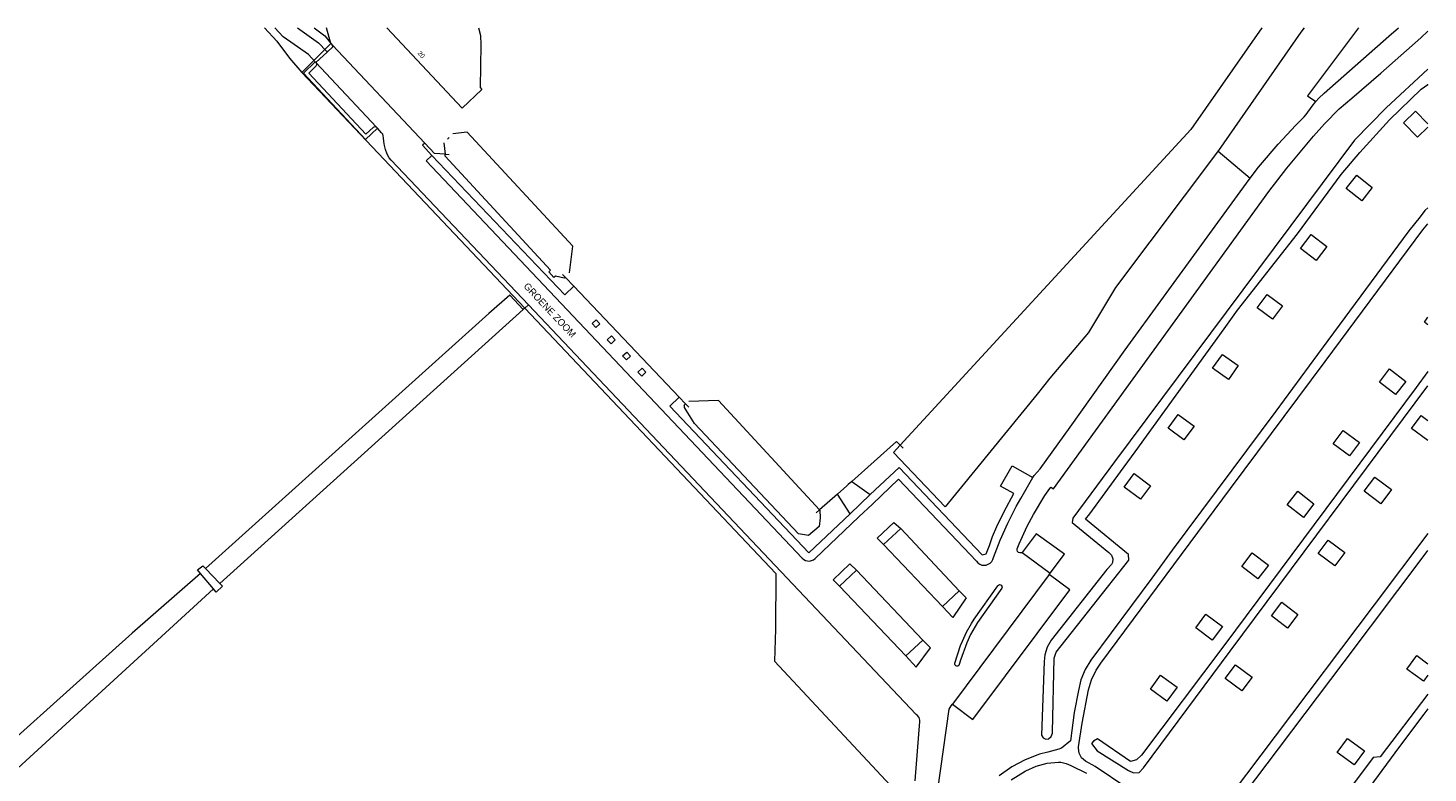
# Model space of a CAD drawing. Header units: metres. Extents: x 83575 to 86200, y 450600 to 453750.
# Tile 93 of 94: x 85448 to 85750, y 453589 to 453750. Entities that reach past the tile are written whole.
import ezdxf
from ezdxf.enums import TextEntityAlignment as Align

# ---------------------------------------------------------------- set-up
doc = ezdxf.new("R2010")
doc.units = ezdxf.units.M
for name, color, linetype, lineweight in [('gw-bs-grondwerklijn', 253, 'Continuous', 18), ('kd-bs-kadastralegrens', 253, 'Continuous', 18), ('og-bs-bebouwing', 253, 'Continuous', 18), ('og-bs-huisnummer', 253, 'Continuous', 18), ('og-bs-straatnaam', 253, 'Continuous', 25), ('vh-bs-randverharding', 253, 'Continuous', 18), ('wb-bs-taludbesch', 253, 'Continuous', 18)]:
    doc.layers.add(name, color=color, linetype=linetype, lineweight=lineweight)
doc.styles.add('Styledgn001', font='dgn001.shx')

msp = doc.modelspace()

# ---------------------------------------------------------------- linework, layer by layer
at = {"layer": 'gw-bs-grondwerklijn'}
for p, q in [((85704.77, 453723.46), (85711.71, 453717.6)), ((85564.09, 453696.22), (85563.99, 453696.13)), ((85565.91, 453694.31), (85564.09, 453696.22)), ((85556.12, 453690.31), (85555.34, 453689.6)), ((85590.01, 453668.96), (85588.64, 453670.4)), ((85622.74, 453649.48), (85618.85, 453646.06))]:
    msp.add_line(p, q, dxfattribs=at)
for points in [[(85499.23, 453750), (85501.91, 453747.17), (85504.63, 453743.51), (85507.28, 453740.43), (85555.34, 453689.6)], [(85513.94, 453746.26), (85513.56, 453746.66), (85512.64, 453750)], [(85723.3, 453750), (85722.58, 453749.08), (85704.88, 453723.6), (85682.67, 453694.06), (85676.83, 453684.32), (85668.5, 453674.51), (85665.77, 453671.01), (85645.97, 453646.77), (85634.82, 453658.45), (85636.26, 453660.03)], [(85735.03, 453750), (85724.01, 453735.37), (85725.86, 453734.13)], [(85538.17, 453722.78), (85535.87, 453722.93), (85533.77, 453725.16)], [(85560.92, 453697.8), (85538.22, 453722.33), (85538.17, 453722.78)], [(85561.96, 453696.5), (85561.61, 453696.16), (85560.5, 453697.4), (85560.92, 453697.8)], [(85563.99, 453696.13), (85563.86, 453696.05), (85561.96, 453696.5)], [(85555.34, 453689.6), (85609.43, 453632.39), (85609.41, 453620.37), (85609.19, 453613.46), (85638.2, 453582.31), (85618.55, 453560.44), (85607.62, 453551.04), (85591.63, 453535.37), (85579.31, 453523.36), (85569.26, 453511.79), (85559.67, 453500), (85558.89, 453499.04)], [(85589.77, 453668.54), (85589.67, 453668.64), (85590.01, 453668.96)], [(85618.85, 453646.06), (85618.9, 453646), (85619.02, 453644.36), (85618.77, 453642.47), (85616.51, 453640.55), (85614.32, 453640.9), (85591.93, 453664.72), (85589.74, 453668.18), (85589.77, 453668.54)], [(85636.26, 453660.03), (85635.43, 453660.84), (85625.81, 453652.23)], [(85750, 453603.17), (85749.12, 453602.01), (85743.89, 453595.02), (85721.46, 453564.57), (85673.34, 453500), (85651.78, 453471.09), (85648.84, 453466.51), (85645.49, 453463.36), (85636.2, 453455.98), (85625.88, 453447.6), (85620.84, 453443.3), (85612.4, 453436.03)]]:
    msp.add_lwpolyline(points, dxfattribs=at)
at = {"layer": 'kd-bs-kadastralegrens'}
for p, q in [((85507.28, 453740.43), (85513.56, 453746.66)), ((85538.17, 453722.78), (85539.05, 453722.72)), ((85563.5, 453696.84), (85564.09, 453696.22)), ((85489.65, 453630.22), (85554.97, 453689.27)), ((85555.34, 453689.6), (85554.97, 453689.27)), ((85590.69, 453668.24), (85590.01, 453668.96)), ((85636.91, 453659.4), (85636.26, 453660.03)), ((85618.85, 453646.06), (85618.15, 453645.45))]:
    msp.add_line(p, q, dxfattribs=at)
for points in [[(85683.74, 453654.29), (85686.91, 453658.6), (85706.1, 453685.14), (85708.96, 453689.15), (85721.9, 453705.58), (85731.32, 453718.38), (85735.32, 453723.17), (85741.7, 453730.17), (85748.53, 453736.78), (85749.95, 453737.84), (85750, 453737.86)], [(85554.97, 453689.27), (85552.14, 453692.4), (85547.58, 453688.44)]]:
    msp.add_lwpolyline(points, dxfattribs=at)
at = {"layer": 'og-bs-bebouwing'}
for p, q in [((85486.54, 453633.45), (85489.65, 453630.22)), ((85488.26, 453629.03), (85485.45, 453632.37))]:
    msp.add_line(p, q, dxfattribs=at)
for points in [[(85545.34, 453750), (85545.77, 453748.41), (85545.88, 453746.36), (85545.71, 453737.15), (85546.1, 453736.74), (85541.84, 453732.73), (85525.63, 453750)], [(85750, 453728.62), (85747.72, 453726.42), (85744.69, 453729.55), (85747.31, 453732.09), (85750, 453729.32)], [(85738, 453715.61), (85735.73, 453712.73), (85732.38, 453715.38), (85734.64, 453718.26), (85738, 453715.61)], [(85724.82, 453705.45), (85728.21, 453702.86), (85725.93, 453699.88), (85722.55, 453702.46), (85724.82, 453705.45)], [(85715.31, 453692.55), (85718.64, 453690.06), (85716.48, 453687.18), (85713.15, 453689.67), (85715.31, 453692.55)], [(85750, 453686.01), (85749.22, 453686.59), (85750, 453687.63)], [(85709.1, 453677.18), (85706.97, 453674.2), (85703.58, 453676.62), (85705.7, 453679.6), (85709.1, 453677.18)], [(85745.2, 453673.79), (85742.99, 453670.93), (85739.52, 453673.62), (85741.72, 453676.48), (85745.2, 453673.79)], [(85699.57, 453664.15), (85697.39, 453661.21), (85693.99, 453663.73), (85696.17, 453666.66), (85699.57, 453664.15)], [(85750, 453661.01), (85746.46, 453663.62), (85748.54, 453666.44), (85750, 453665.36)], [(85735.25, 453660.59), (85733.09, 453657.71), (85729.59, 453660.34), (85731.75, 453663.22), (85735.25, 453660.59)], [(85686.68, 453653.9), (85690.2, 453651.27), (85688.04, 453648.38), (85684.52, 453651.01), (85686.68, 453653.9)], [(85742.16, 453650.47), (85739.86, 453647.39), (85736.26, 453650.09), (85738.57, 453653.16), (85742.16, 453650.47)], [(85721.92, 453650.08), (85725.42, 453647.37), (85723.16, 453644.44), (85719.65, 453647.15), (85721.92, 453650.08)], [(85732.05, 453636.88), (85729.89, 453634), (85726.3, 453636.69), (85728.46, 453639.57), (85732.05, 453636.88)], [(85715.59, 453634.16), (85713.35, 453631.21), (85709.85, 453633.88), (85712.09, 453636.82), (85715.59, 453634.16)], [(85485.45, 453632.37), (85484.8, 453633.14), (85485.97, 453634.04), (85486.54, 453633.45)], [(85489.65, 453630.22), (85490.2, 453629.65), (85488.86, 453628.32), (85488.26, 453629.03)], [(85721.95, 453623.51), (85719.73, 453620.59), (85716.26, 453623.22), (85718.48, 453626.14), (85721.95, 453623.51)], [(85705.69, 453620.95), (85703.52, 453618.01), (85699.95, 453620.64), (85702.12, 453623.58), (85705.69, 453620.95)], [(85708.51, 453612.68), (85712.1, 453609.99), (85709.9, 453607.06), (85706.31, 453609.75), (85708.51, 453612.68)], [(85750, 453610.46), (85749.03, 453609.12), (85745.47, 453611.7), (85747.61, 453614.64), (85750, 453612.91)], [(85695.92, 453607.85), (85693.73, 453604.82), (85690.16, 453607.41), (85692.35, 453610.43), (85695.92, 453607.85)], [(85736.3, 453594.1), (85734.11, 453591.08), (85730.46, 453593.74), (85732.65, 453596.75), (85736.3, 453594.1)]]:
    msp.add_lwpolyline(points, dxfattribs=at)
at = {"layer": 'vh-bs-randverharding'}
for p, q in [((85510.34, 453742.54), (85512.79, 453744.81)), ((85513.9, 453746.22), (85513.94, 453746.26)), ((85533.77, 453725.16), (85513.94, 453746.26)), ((85510.34, 453742.54), (85510.18, 453742.71)), ((85523.4, 453728.62), (85510.34, 453742.54)), ((85523.6, 453728.4), (85523.4, 453728.62)), ((85588.64, 453670.4), (85565.91, 453694.31)), ((85625.81, 453652.23), (85629.8, 453649.39)), ((85625.44, 453645.22), (85622.74, 453649.48)), ((85629.8, 453649.39), (85625.44, 453645.22)), ((85627.37, 453644.57), (85630.29, 453647.33)), ((85632.64, 453638.6), (85636.37, 453642.05)), ((85636.37, 453642.05), (85648.94, 453628.61)), ((85645.4, 453625.21), (85632.64, 453638.6)), ((85662.56, 453636.9), (85668.6, 453632.41)), ((85623.17, 453629.63), (85626.86, 453633.08)), ((85641.13, 453617.97), (85626.86, 453633.08)), ((85621.84, 453630.99), (85623.17, 453629.63)), ((85668.39, 453632.13), (85647.51, 453604.17)), ((85668.39, 453632.13), (85668.6, 453632.41)), ((85623.17, 453629.63), (85637.49, 453614.62)), ((85648.94, 453628.61), (85645.4, 453625.21)), ((85648.94, 453628.61), (85650.46, 453627.08)), ((85641.13, 453617.97), (85637.49, 453614.62)), ((85637.49, 453614.62), (85639.72, 453612.18))]:
    msp.add_line(p, q, dxfattribs=at)
for points in [[(85510.18, 453742.71), (85508.72, 453744.25), (85503.25, 453748.12), (85501.47, 453750)], [(85506.39, 453750), (85510.87, 453746.82), (85512.6, 453745.01), (85512.79, 453744.81)], [(85509.97, 453750), (85512.22, 453748.29), (85513.9, 453746.22)], [(85662.56, 453636.9), (85662.29, 453636.79), (85662.01, 453636.79), (85661.74, 453636.9), (85661.54, 453637.1), (85661.43, 453637.37), (85661.43, 453637.65), (85661.88, 453638.75), (85663.62, 453642.59), (85664.97, 453645.06), (85667.45, 453649.19), (85668.14, 453650.19), (85668.73, 453650.99), (85669.28, 453650.62), (85715.67, 453714.74), (85719.56, 453719.78), (85725.32, 453726.66), (85727.72, 453729.33), (85730.89, 453732.53), (85733.61, 453734.87), (85739.8, 453740.28), (85748.43, 453747.84), (85750, 453749.28)], [(85725.86, 453734.13), (85726.48, 453734.9), (85727.63, 453735.94), (85741.56, 453748.2), (85743.67, 453750)], [(85512.79, 453744.81), (85514.08, 453746.01), (85513.9, 453746.22)], [(85523.6, 453728.4), (85521.05, 453725.96), (85507.63, 453740.27), (85510.18, 453742.71)], [(85510.34, 453742.54), (85510.51, 453742.19), (85510.38, 453741.84), (85508.77, 453740.26)], [(85508.77, 453740.26), (85521.09, 453727.09), (85522.73, 453728.63), (85523.04, 453728.76), (85523.4, 453728.62)], [(85711.71, 453717.6), (85713.46, 453719.97), (85717.68, 453724.98), (85721.51, 453729.04), (85723.29, 453730.84), (85723.71, 453731.36), (85725.06, 453733.15), (85725.86, 453734.13)], [(85639.47, 453587.64), (85640.51, 453600.41), (85640.49, 453600.72), (85640.31, 453601.32), (85639.94, 453601.83), (85639.69, 453601.92), (85556.12, 453690.31), (85526.56, 453721.5), (85526.14, 453721.99), (85525.7, 453722.81), (85525.33, 453723.78), (85525.09, 453724.65), (85524.97, 453725.52), (85524.9, 453726.34), (85524.82, 453726.72), (85524.73, 453727.07), (85524.5, 453727.42), (85523.6, 453728.4)], [(85533.77, 453725.16), (85533.28, 453724.7), (85535.34, 453722.53)], [(85535.34, 453722.53), (85534.07, 453721.34), (85615.11, 453635.67), (85615.45, 453635.38), (85615.84, 453635.17), (85616.28, 453635.06), (85616.72, 453635.05), (85617.16, 453635.14), (85617.57, 453635.33)], [(85535.34, 453722.53), (85563.95, 453692.43), (85565.91, 453694.31)], [(85664.83, 453653.09), (85665.12, 453653.46), (85666.45, 453654.9), (85672.88, 453663.89), (85684.75, 453680.61), (85709.55, 453714.7), (85711.71, 453717.6)], [(85750, 453711.24), (85749.35, 453710.64), (85748.32, 453709.29), (85745.9, 453706.28), (85726.18, 453679.55), (85717.2, 453667.36), (85694.9, 453637.38), (85690.46, 453631.38), (85677.35, 453613.65), (85676.09, 453611.63), (85675.19, 453609.43), (85674.67, 453607.15), (85673.74, 453602.4), (85672.94, 453596.28), (85670.98, 453594.66), (85670.47, 453594.47), (85668.08, 453593.83), (85666.27, 453593.4), (85663.19, 453592.21), (85660.28, 453590.65), (85657.58, 453588.75)], [(85685.13, 453586.14), (85678.28, 453590.73), (85676.19, 453591.9), (85675.35, 453592.62), (85674.82, 453593.6), (85674.67, 453594.7), (85674.7, 453595), (85675.48, 453600.11), (85676.86, 453607.26), (85677.48, 453609.45), (85678.48, 453611.51), (85679.52, 453613), (85707.42, 453650.67), (85727.83, 453678.08), (85748.91, 453706.44), (85750, 453707.73)], [(85569.85, 453686.28), (85570.7, 453687.09), (85571.52, 453686.22), (85570.65, 453685.39), (85569.85, 453686.28)], [(85574.01, 453683.59), (85574.82, 453682.73), (85573.96, 453681.9), (85573.1, 453682.74), (85574.01, 453683.59)], [(85576.43, 453679.27), (85577.32, 453680.1), (85578.13, 453679.24), (85577.27, 453678.41), (85576.43, 453679.27)], [(85579.73, 453675.8), (85580.62, 453676.61), (85581.43, 453675.75), (85580.57, 453674.93), (85579.73, 453675.8)], [(85588.64, 453670.4), (85586.61, 453668.46), (85616.56, 453636.78), (85625.44, 453645.22)], [(85629.8, 453649.39), (85636, 453655.25), (85653.89, 453636.35), (85654.75, 453636.62), (85655.49, 453638.41), (85656.18, 453640.31), (85657.06, 453642.52), (85658.65, 453645.76), (85660.74, 453649.6), (85657.86, 453651.21), (85660.38, 453655.59), (85664.83, 453653.09)], [(85625.81, 453652.23), (85625.06, 453651.56), (85624.76, 453651.29), (85622.74, 453649.48)], [(85630.29, 453647.33), (85635.91, 453652.68), (85652.67, 453634.99), (85652.99, 453634.63), (85653.39, 453634.36), (85653.84, 453634.19), (85654.31, 453634.13), (85654.79, 453634.18), (85655.24, 453634.34), (85655.65, 453634.6), (85655.98, 453634.95), (85656.22, 453635.37), (85656.36, 453635.83), (85657.8, 453639.56), (85659.43, 453643.23), (85661.26, 453646.8), (85662.24, 453648.55), (85664.83, 453653.09)], [(85617.57, 453635.33), (85617.91, 453635.6), (85627.37, 453644.57)], [(85632.64, 453638.6), (85631.32, 453640), (85634.89, 453643.38), (85636.37, 453642.05)], [(85668.6, 453632.41), (85671.64, 453636.53), (85665.56, 453640.94), (85662.56, 453636.9)], [(85750, 453640.96), (85738.43, 453625.6), (85717.07, 453597.27), (85704.74, 453580.89)], [(85705.6, 453578.38), (85717.75, 453594.52), (85731.92, 453613.32), (85749.17, 453636.24), (85750, 453637.34)], [(85626.86, 453633.08), (85625.43, 453634.42), (85621.84, 453630.99)], [(85647.51, 453604.17), (85651.87, 453600.85), (85672.8, 453628.87), (85668.39, 453632.13)], [(85650.46, 453627.08), (85647.58, 453622.86), (85645.4, 453625.21)], [(85657.27, 453629.71), (85657.42, 453629.87), (85657.63, 453629.95), (85657.85, 453629.93), (85658.04, 453629.82), (85658.17, 453629.63), (85658.2, 453629.41), (85658.12, 453629.2), (85652.93, 453621.8), (85651.41, 453619.22), (85650.58, 453617.41), (85649.24, 453613.69), (85648.98, 453612.74), (85648.87, 453612.54), (85648.68, 453612.41), (85648.46, 453612.38), (85648.24, 453612.44), (85648.08, 453612.6), (85648, 453612.81), (85648.02, 453613.04), (85649.28, 453616.86), (85649.65, 453617.79), (85650.54, 453619.74), (85651.6, 453621.59), (85652.19, 453622.48), (85657.27, 453629.71)], [(85639.72, 453612.18), (85642.75, 453616.32), (85641.13, 453617.97)], [(85644.38, 453585.71), (85646.83, 453603.12), (85647.21, 453603.81), (85647.51, 453604.17)], [(85660.2, 453587.84), (85663.2, 453589.7), (85663.34, 453589.78), (85665.58, 453590.8), (85667.95, 453591.44), (85670.4, 453591.7), (85670.9, 453591.7), (85672.03, 453591.36), (85673, 453590.97), (85676.43, 453589.33)]]:
    msp.add_lwpolyline(points, dxfattribs=at)
at = {"layer": 'wb-bs-taludbesch'}
for p, q in [((85537.89, 453725.22), (85538.17, 453722.78)), ((85539.04, 453726.37), (85538.71, 453726.05)), ((85547.58, 453688.44), (85486.54, 453633.45))]:
    msp.add_line(p, q, dxfattribs=at)
for points in [[(85714.18, 453750), (85698.9, 453728.11), (85636.26, 453660.03)], [(85750, 453741.13), (85741.01, 453732.8), (85734.13, 453725.83), (85682.46, 453656.45), (85673.45, 453644.26), (85673.32, 453643.34), (85681.2, 453636.9), (85681.81, 453636.33), (85682.1, 453635.54), (85681.99, 453634.72), (85681.78, 453634.33), (85680.76, 453633.22), (85668.78, 453618.01), (85667.9, 453616.47), (85667.39, 453614.79), (85667.26, 453613.36), (85666.74, 453597.52), (85667.04, 453596.95), (85667.61, 453596.65), (85668.2, 453596.71), (85668.79, 453597.22), (85669.05, 453597.95), (85669.05, 453598.15), (85669.42, 453614.12), (85669.88, 453615.38), (85685.51, 453635.23)], [(85564.98, 453697.2), (85565.67, 453702.96), (85542.94, 453727.53), (85539.86, 453727.18)], [(85750, 453675.91), (85747.47, 453672.5), (85705.99, 453616.78), (85688.24, 453593.19), (85687.2, 453592.2), (85685.85, 453591.84), (85678.75, 453596.68), (85677.9, 453596.21), (85677.5, 453595.67), (85678.73, 453594.09), (85685.42, 453589.91), (85686.53, 453589.38), (85687.78, 453589.45), (85688.68, 453590.46), (85707.34, 453615.6), (85750, 453672.81)], [(85618.85, 453646.06), (85597.06, 453669.68), (85590.72, 453669.44)], [(85685.51, 453635.23), (85685.46, 453636.43), (85676.22, 453644.04), (85677.09, 453645.2), (85683.74, 453654.29)], [(85485.45, 453632.37), (85470.76, 453619.5), (85430.39, 453583.27), (85408.11, 453562.83)], [(85350.33, 453506.9), (85351.46, 453505.41), (85425.42, 453571.49), (85488.26, 453629.03)], [(85750, 453606.33), (85739.7, 453592.83), (85738.2, 453592.65), (85726.85, 453577.49), (85711.1, 453556.29), (85652.32, 453477.35), (85644.96, 453467.56), (85638.45, 453461.12), (85634.42, 453457.61), (85610.9, 453436.6), (85607.68, 453433.81), (85608.63, 453432.76)]]:
    msp.add_lwpolyline(points, dxfattribs=at)

# ---------------------------------------------------------------- texts
at = {"layer": 'og-bs-huisnummer', "style": 'Styledgn001'}
msp.add_text('20', height=1, rotation=312.1212, dxfattribs=at).set_placement((85532.69, 453743.93), align=Align.CENTER)
at = {"layer": 'og-bs-straatnaam', "style": 'Styledgn001'}
msp.add_text('GROENE ZOOM', height=1.5, rotation=313.2643, dxfattribs=at).set_placement((85560.75, 453689.15), align=Align.MIDDLE_CENTER)

doc.saveas('drawing.dxf')
